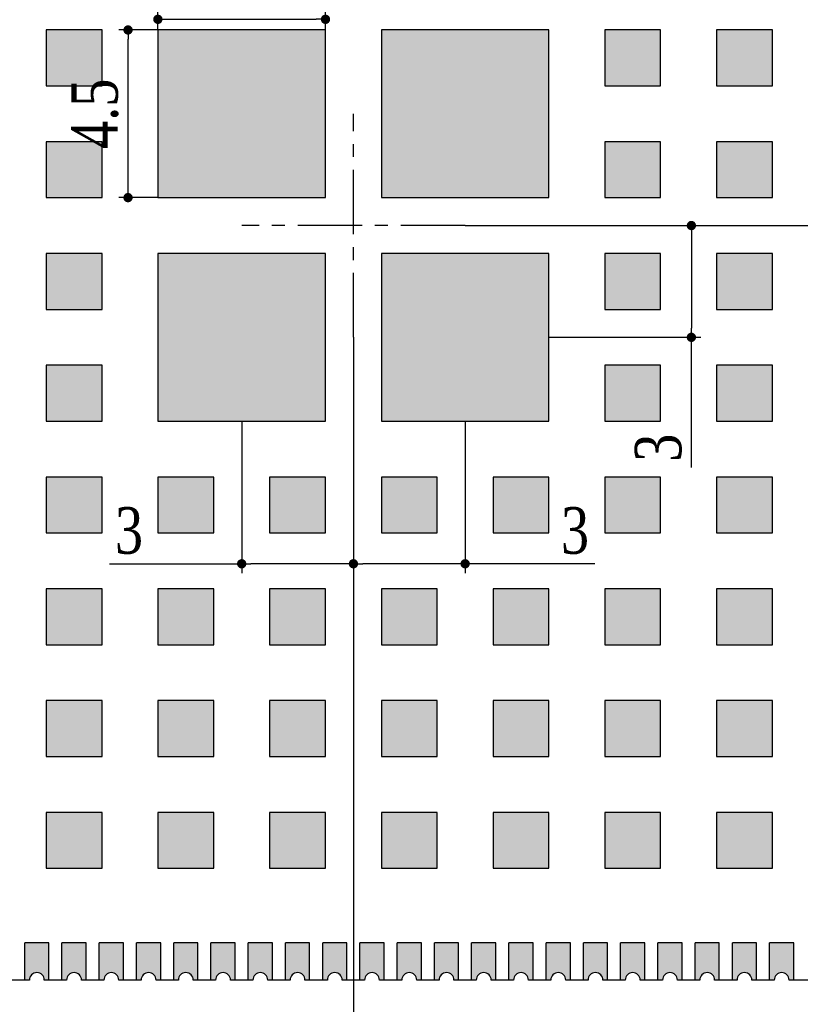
# Model space of a CAD drawing. Header units: millimetres. Extents: x 15669 to 15816, y 1895 to 1974.
# Tile 7 of 9: x 15779 to 15800, y 1922 to 1948. Entities that reach past the tile are written whole.
import ezdxf

# ---------------------------------------------------------------- set-up
doc = ezdxf.new("R2010")
doc.units = ezdxf.units.MM
doc.header["$LTSCALE"] = 30.734
doc.header["$PDMODE"] = 3
doc.header["$PDSIZE"] = 8
doc.linetypes.add('CENTER', pattern=[0.6, 0.375, -0.075, 0.075, -0.075])
doc.layers.get('0').update_dxf_attribs({"linetype": 'CONTINUOUS'})
doc.layers.get('Defpoints').update_dxf_attribs({"linetype": 'CONTINUOUS'})
for name, color, linetype in [('01 实线', 7, 'CONTINUOUS'), ('03 标注', 3, 'CONTINUOUS'), ('05 中心线', 50, 'CENTER')]:
    doc.layers.add(name, color=color, linetype=linetype)
doc.styles.add('ST1', font='times.ttf', dxfattribs={"width": 0.8})
doc.dimstyles.new('ST-1', dxfattribs={"dimscale": 0.5, "dimtxt": 2.5, "dimasz": 0.5, "dimexe": 0.5, "dimexo": 0, "dimgap": 0.5, "dimtad": 1, "dimdec": 4, "dimzin": 9, "dimdsep": 46, "dimtxsty": 'ST1', "dimblk": 'DOT', "dimcen": 0.1, "dimclrd": 256, "dimclre": 256, "dimclrt": 256, "dimadec": 0, "dimazin": 0, "dimtp": 0.1, "dimtm": 0.1, "dimtfac": 1, "dimtdec": 4, "dimtmove": 1, "dimatfit": 3, "dimfxl": 0, "dimtolj": 1, "dimlwd": -1, "dimlwe": -1, "dimarcsym": 0})

# ---------------------------------------------------------------- blocks, each defined once
blk = doc.blocks.new('_Dot')
at = {"color": 0, "linetype": 'ByBlock', "lineweight": -2}
blk.add_line((-0.5, 0), (-1, 0), dxfattribs=at)
at = {"color": 0, "linetype": 'ByBlock', "const_width": 0.5}
blk.add_lwpolyline([(-0.25, 0, 1), (0.25, 0, 1)], format="xyb", close=True, dxfattribs=at)
blk = doc.blocks.new('*D104')
at = {"layer": '01 实线', "ltscale": 0.05, "transparency": 16777216}
for p, q in [((15788.255, 1939.879), (15788.255, 1917.359)), ((15804.755, 1928.629), (15804.755, 1917.359)), ((15804.505, 1917.609), (15788.505, 1917.609))]:
    blk.add_line(p, q, dxfattribs=at)
at = {"layer": 'Defpoints', "color": 0, "ltscale": 0.05, "transparency": 16777216}
for p in [(15788.255, 1939.879), (15804.755, 1928.629), (15788.255, 1917.609)]:
    blk.add_point(p, dxfattribs=at)
at = {"layer": '01 实线', "ltscale": 0.05, "transparency": 16777216, "xscale": 0.25, "yscale": 0.25, "zscale": 0.25, "rotation": 180}
blk.add_blockref('_Dot', (15788.255, 1917.609), dxfattribs=at)
at = {"layer": '01 实线', "ltscale": 0.05, "transparency": 16777216, "xscale": 0.25, "yscale": 0.25, "zscale": 0.25}
blk.add_blockref('_Dot', (15804.755, 1917.609), dxfattribs=at)
at = {"layer": '01 实线', "ltscale": 0.05, "transparency": 16777216, "insert": (15796.505, 1918.497), "char_height": 1.25, "attachment_point": 5, "style": 'ST1'}
blk.add_mtext('\\A1;16.5', dxfattribs=at)
blk = doc.blocks.new('*D105')
at = {"layer": '01 实线', "ltscale": 0.05, "transparency": 16777216}
for p, q in [((15788.255, 1939.879), (15788.255, 1917.359)), ((15771.755, 1928.629), (15771.755, 1917.359)), ((15788.005, 1917.609), (15772.005, 1917.609))]:
    blk.add_line(p, q, dxfattribs=at)
at = {"layer": 'Defpoints', "color": 0, "ltscale": 0.05, "transparency": 16777216}
for p in [(15788.255, 1939.879), (15771.755, 1928.629), (15771.755, 1917.609)]:
    blk.add_point(p, dxfattribs=at)
at = {"layer": '01 实线', "ltscale": 0.05, "transparency": 16777216, "xscale": 0.25, "yscale": 0.25, "zscale": 0.25, "rotation": 180}
blk.add_blockref('_Dot', (15771.755, 1917.609), dxfattribs=at)
at = {"layer": '01 实线', "ltscale": 0.05, "transparency": 16777216, "xscale": 0.25, "yscale": 0.25, "zscale": 0.25}
blk.add_blockref('_Dot', (15788.255, 1917.609), dxfattribs=at)
at = {"layer": '01 实线', "ltscale": 0.05, "transparency": 16777216, "insert": (15780.005, 1918.497), "char_height": 1.25, "attachment_point": 5, "style": 'ST1'}
blk.add_mtext('\\A1;16.5', dxfattribs=at)
blk = doc.blocks.new('*D106')
at = {"layer": '01 实线', "ltscale": 0.05, "transparency": 16777216}
for p, q in [((15788.255, 1937.629), (15788.255, 1933.551)), ((15791.255, 1937.629), (15791.255, 1933.551)), ((15791.005, 1933.801), (15788.505, 1933.801)), ((15794.734, 1933.801), (15791.255, 1933.801))]:
    blk.add_line(p, q, dxfattribs=at)
at = {"layer": 'Defpoints', "color": 0, "ltscale": 0.05, "transparency": 16777216}
for p in [(15788.255, 1937.629), (15791.255, 1937.629), (15788.255, 1933.801)]:
    blk.add_point(p, dxfattribs=at)
at = {"layer": '01 实线', "ltscale": 0.05, "transparency": 16777216, "xscale": 0.25, "yscale": 0.25, "zscale": 0.25, "rotation": 180}
blk.add_blockref('_Dot', (15788.255, 1933.801), dxfattribs=at)
at = {"layer": '01 实线', "ltscale": 0.05, "transparency": 16777216, "xscale": 0.25, "yscale": 0.25, "zscale": 0.25}
blk.add_blockref('_Dot', (15791.255, 1933.801), dxfattribs=at)
at = {"layer": '01 实线', "ltscale": 0.05, "transparency": 16777216, "insert": (15794.206, 1934.687), "char_height": 1.25, "attachment_point": 5, "style": 'ST1'}
blk.add_mtext('\\A1;3', dxfattribs=at)
blk = doc.blocks.new('*D107')
at = {"layer": '01 实线', "ltscale": 0.05, "transparency": 16777216}
for p, q in [((15785.255, 1937.629), (15785.255, 1933.551)), ((15788.255, 1937.629), (15788.255, 1933.551)), ((15781.702, 1933.801), (15785.255, 1933.801)), ((15788.005, 1933.801), (15785.505, 1933.801))]:
    blk.add_line(p, q, dxfattribs=at)
at = {"layer": 'Defpoints', "color": 0, "ltscale": 0.05, "transparency": 16777216}
for p in [(15785.255, 1937.629), (15788.255, 1937.629), (15785.255, 1933.801)]:
    blk.add_point(p, dxfattribs=at)
at = {"layer": '01 实线', "ltscale": 0.05, "transparency": 16777216, "xscale": 0.25, "yscale": 0.25, "zscale": 0.25, "rotation": 180}
blk.add_blockref('_Dot', (15785.255, 1933.801), dxfattribs=at)
at = {"layer": '01 实线', "ltscale": 0.05, "transparency": 16777216, "xscale": 0.25, "yscale": 0.25, "zscale": 0.25}
blk.add_blockref('_Dot', (15788.255, 1933.801), dxfattribs=at)
at = {"layer": '01 实线', "ltscale": 0.05, "transparency": 16777216, "insert": (15782.23, 1934.687), "char_height": 1.25, "attachment_point": 5, "style": 'ST1'}
blk.add_mtext('\\A1;3', dxfattribs=at)
blk = doc.blocks.new('*D108')
at = {"layer": '01 实线', "ltscale": 0.05, "transparency": 16777216}
for p, q in [((15783.005, 1948.129), (15781.953, 1948.129)), ((15782.203, 1943.879), (15782.203, 1947.879)), ((15783.005, 1943.629), (15781.953, 1943.629))]:
    blk.add_line(p, q, dxfattribs=at)
at = {"layer": 'Defpoints', "color": 0, "ltscale": 0.05, "transparency": 16777216}
for p in [(15782.203, 1948.129), (15783.005, 1948.129), (15783.005, 1943.629)]:
    blk.add_point(p, dxfattribs=at)
at = {"layer": '01 实线', "ltscale": 0.05, "transparency": 16777216, "xscale": 0.25, "yscale": 0.25, "zscale": 0.25}
for p, rotation in [((15782.203, 1948.129), 90), ((15782.203, 1943.629), 270)]:
    blk.add_blockref('_Dot', p, dxfattribs=dict(at, rotation=rotation))
at = {"layer": '01 实线', "ltscale": 0.05, "transparency": 16777216, "insert": (15781.316, 1945.879), "char_height": 1.25, "attachment_point": 5, "rotation": 90, "style": 'ST1'}
blk.add_mtext('\\A1;4.5', dxfattribs=at)
blk = doc.blocks.new('*D109')
at = {"layer": '01 实线', "ltscale": 0.05, "transparency": 16777216}
for p, q in [((15783.005, 1948.129), (15783.005, 1948.664)), ((15787.505, 1948.129), (15787.505, 1948.664)), ((15783.255, 1948.414), (15787.255, 1948.414))]:
    blk.add_line(p, q, dxfattribs=at)
at = {"layer": 'Defpoints', "color": 0, "ltscale": 0.05, "transparency": 16777216}
for p in [(15787.505, 1948.414), (15783.005, 1948.129), (15787.505, 1948.129)]:
    blk.add_point(p, dxfattribs=at)
at = {"layer": '01 实线', "ltscale": 0.05, "transparency": 16777216, "xscale": 0.25, "yscale": 0.25, "zscale": 0.25, "rotation": 180}
blk.add_blockref('_Dot', (15783.005, 1948.414), dxfattribs=at)
at = {"layer": '01 实线', "ltscale": 0.05, "transparency": 16777216, "xscale": 0.25, "yscale": 0.25, "zscale": 0.25}
blk.add_blockref('_Dot', (15787.505, 1948.414), dxfattribs=at)
at = {"layer": '01 实线', "ltscale": 0.05, "transparency": 16777216, "insert": (15785.255, 1949.258), "char_height": 1.25, "attachment_point": 5, "style": 'ST1'}
blk.add_mtext('\\A1;4.5', dxfattribs=at)
blk = doc.blocks.new('*D110')
at = {"layer": '01 实线', "ltscale": 0.05, "transparency": 16777216}
for p, q in [((15791.255, 1942.879), (15797.58, 1942.879)), ((15797.33, 1942.629), (15797.33, 1940.129)), ((15793.505, 1939.879), (15797.58, 1939.879)), ((15797.33, 1936.388), (15797.33, 1939.879))]:
    blk.add_line(p, q, dxfattribs=at)
at = {"layer": 'Defpoints', "color": 0, "ltscale": 0.05, "transparency": 16777216}
for p in [(15791.255, 1942.879), (15793.505, 1939.879), (15797.33, 1939.879)]:
    blk.add_point(p, dxfattribs=at)
at = {"layer": '01 实线', "ltscale": 0.05, "transparency": 16777216, "xscale": 0.25, "yscale": 0.25, "zscale": 0.25}
for p, rotation in [((15797.33, 1942.879), 90), ((15797.33, 1939.879), 270)]:
    blk.add_blockref('_Dot', p, dxfattribs=dict(at, rotation=rotation))
at = {"layer": '01 实线', "ltscale": 0.05, "transparency": 16777216, "insert": (15796.444, 1936.916), "char_height": 1.25, "attachment_point": 5, "rotation": 90, "style": 'ST1'}
blk.add_mtext('\\A1;3', dxfattribs=at)
blk = doc.blocks.new('*D111')
at = {"layer": '01 实线', "ltscale": 0.05, "transparency": 16777216}
for p, q in [((15802.505, 1959.379), (15813.221, 1959.379)), ((15812.971, 1959.129), (15812.971, 1943.129)), ((15791.255, 1942.879), (15813.221, 1942.879))]:
    blk.add_line(p, q, dxfattribs=at)
at = {"layer": 'Defpoints', "color": 0, "ltscale": 0.05, "transparency": 16777216}
for p in [(15802.505, 1959.379), (15791.255, 1942.879), (15812.971, 1942.879)]:
    blk.add_point(p, dxfattribs=at)
at = {"layer": '01 实线', "ltscale": 0.05, "transparency": 16777216, "xscale": 0.25, "yscale": 0.25, "zscale": 0.25}
for p, rotation in [((15812.971, 1959.379), 90), ((15812.971, 1942.879), 270)]:
    blk.add_blockref('_Dot', p, dxfattribs=dict(at, rotation=rotation))
at = {"layer": '01 实线', "ltscale": 0.05, "transparency": 16777216, "insert": (15812.083, 1951.129), "char_height": 1.25, "attachment_point": 5, "rotation": 90, "style": 'ST1'}
blk.add_mtext('\\A1;16.5', dxfattribs=at)
blk = doc.blocks.new('*D112')
at = {"layer": '01 实线', "ltscale": 0.05, "transparency": 16777216}
for p, q in [((15791.255, 1942.879), (15813.221, 1942.879)), ((15812.971, 1942.629), (15812.971, 1926.629)), ((15802.505, 1926.379), (15813.221, 1926.379))]:
    blk.add_line(p, q, dxfattribs=at)
at = {"layer": 'Defpoints', "color": 0, "ltscale": 0.05, "transparency": 16777216}
for p in [(15791.255, 1942.879), (15802.505, 1926.379), (15812.971, 1926.379)]:
    blk.add_point(p, dxfattribs=at)
at = {"layer": '01 实线', "ltscale": 0.05, "transparency": 16777216, "xscale": 0.25, "yscale": 0.25, "zscale": 0.25}
for p, rotation in [((15812.971, 1942.879), 90), ((15812.971, 1926.379), 270)]:
    blk.add_blockref('_Dot', p, dxfattribs=dict(at, rotation=rotation))
at = {"layer": '01 实线', "ltscale": 0.05, "transparency": 16777216, "insert": (15812.083, 1934.629), "char_height": 1.25, "attachment_point": 5, "rotation": 90, "style": 'ST1'}
blk.add_mtext('\\A1;16.5', dxfattribs=at)

msp = doc.modelspace()

# ---------------------------------------------------------------- hatches: boundary and pattern name
at = {"layer": '03 标注', "ltscale": 0.05}
h = msp.add_hatch(color=0, dxfattribs=at)
h.dxf.hatch_style = 1
h.paths.add_polyline_path([(15781.50492, 1948.12916), (15780.00492, 1948.12916), (15780.00492, 1946.62916), (15781.50492, 1946.62916)])
h.paths.add_polyline_path([(15781.50492, 1945.12916), (15780.00492, 1945.12916), (15780.00492, 1943.62916), (15781.50492, 1943.62916)])
h.paths.add_polyline_path([(15781.50492, 1942.12916), (15780.00492, 1942.12916), (15780.00492, 1940.62916), (15781.50492, 1940.62916)])
h.paths.add_polyline_path([(15781.50492, 1939.12916), (15780.00492, 1939.12916), (15780.00492, 1937.62916), (15781.50492, 1937.62916)])
h = msp.add_hatch(color=0, dxfattribs=at)
h.dxf.hatch_style = 1
h.paths.add_polyline_path([(15787.50492, 1943.62916), (15787.50492, 1948.12916), (15783.00492, 1948.12916), (15783.00492, 1943.62916)])
h.paths.add_polyline_path([(15783.00492, 1937.62916), (15787.50492, 1937.62916), (15787.50492, 1942.12916), (15783.00492, 1942.12916)])
h.paths.add_polyline_path([(15793.50492, 1943.62916), (15793.50492, 1948.12916), (15789.00492, 1948.12916), (15789.00492, 1943.62916)])
h.paths.add_polyline_path([(15789.00492, 1937.62916), (15793.50492, 1937.62916), (15793.50492, 1942.12916), (15789.00492, 1942.12916)])
h = msp.add_hatch(color=0, dxfattribs=at)
h.dxf.hatch_style = 1
h.paths.add_polyline_path([(15795.00492, 1946.62916), (15796.50492, 1946.62916), (15796.50492, 1948.12916), (15795.00492, 1948.12916)])
h.paths.add_polyline_path([(15796.50492, 1943.62916), (15796.50492, 1945.12916), (15795.00492, 1945.12916), (15795.00492, 1943.62916)])
h.paths.add_polyline_path([(15795.00492, 1942.12916), (15795.00492, 1940.62916), (15796.50492, 1940.62916), (15796.50492, 1942.12916)])
h.paths.add_polyline_path([(15795.00492, 1939.12916), (15795.00492, 1937.62916), (15796.50492, 1937.62916), (15796.50492, 1939.12916)])
h = msp.add_hatch(color=0, dxfattribs=at)
h.dxf.hatch_style = 1
h.paths.add_polyline_path([(15799.50492, 1948.12916), (15798.00492, 1948.12916), (15798.00492, 1946.62916), (15799.50492, 1946.62916)])
h.paths.add_polyline_path([(15799.50492, 1945.12916), (15798.00492, 1945.12916), (15798.00492, 1943.62916), (15799.50492, 1943.62916)])
h.paths.add_polyline_path([(15799.50492, 1942.12916), (15798.00492, 1942.12916), (15798.00492, 1940.62916), (15799.50492, 1940.62916)])
h.paths.add_polyline_path([(15799.50492, 1939.12916), (15798.00492, 1939.12916), (15798.00492, 1937.62916), (15799.50492, 1937.62916)])
h = msp.add_hatch(color=0, dxfattribs=at)
h.dxf.hatch_style = 1
h.paths.add_polyline_path([(15781.50492, 1930.12916), (15780.00492, 1930.12916), (15780.00492, 1928.62916), (15781.50492, 1928.62916)])
h.paths.add_polyline_path([(15781.50492, 1933.12916), (15780.00492, 1933.12916), (15780.00492, 1931.62916), (15781.50492, 1931.62916)])
h.paths.add_polyline_path([(15781.50492, 1936.12916), (15780.00492, 1936.12916), (15780.00492, 1934.62916), (15781.50492, 1934.62916)])
h = msp.add_hatch(color=0, dxfattribs=at)
h.dxf.hatch_style = 1
h.paths.add_polyline_path([(15784.50492, 1930.12916), (15783.00492, 1930.12916), (15783.00492, 1928.62916), (15784.50492, 1928.62916)])
h.paths.add_polyline_path([(15784.50492, 1933.12916), (15783.00492, 1933.12916), (15783.00492, 1931.62916), (15784.50492, 1931.62916)])
h.paths.add_polyline_path([(15784.50492, 1936.12916), (15783.00492, 1936.12916), (15783.00492, 1934.62916), (15784.50492, 1934.62916)])
h = msp.add_hatch(color=0, dxfattribs=at)
h.dxf.hatch_style = 1
h.paths.add_polyline_path([(15787.50492, 1930.12916), (15786.00492, 1930.12916), (15786.00492, 1928.62916), (15787.50492, 1928.62916)])
h.paths.add_polyline_path([(15787.50492, 1933.12916), (15786.00492, 1933.12916), (15786.00492, 1931.62916), (15787.50492, 1931.62916)])
h.paths.add_polyline_path([(15787.50492, 1936.12916), (15786.00492, 1936.12916), (15786.00492, 1934.62916), (15787.50492, 1934.62916)])
h = msp.add_hatch(color=0, dxfattribs=at)
h.dxf.hatch_style = 1
h.paths.add_polyline_path([(15790.50492, 1930.12916), (15789.00492, 1930.12916), (15789.00492, 1928.62916), (15790.50492, 1928.62916)])
h.paths.add_polyline_path([(15790.50492, 1933.12916), (15789.00492, 1933.12916), (15789.00492, 1931.62916), (15790.50492, 1931.62916)])
h.paths.add_polyline_path([(15790.50492, 1936.12916), (15789.00492, 1936.12916), (15789.00492, 1934.62916), (15790.50492, 1934.62916)])
h = msp.add_hatch(color=0, dxfattribs=at)
h.dxf.hatch_style = 1
h.paths.add_polyline_path([(15793.50492, 1930.12916), (15792.00492, 1930.12916), (15792.00492, 1928.62916), (15793.50492, 1928.62916)])
h.paths.add_polyline_path([(15793.50492, 1933.12916), (15792.00492, 1933.12916), (15792.00492, 1931.62916), (15793.50492, 1931.62916)])
h.paths.add_polyline_path([(15793.50492, 1936.12916), (15792.00492, 1936.12916), (15792.00492, 1934.62916), (15793.50492, 1934.62916)])
h = msp.add_hatch(color=0, dxfattribs=at)
h.dxf.hatch_style = 1
h.paths.add_polyline_path([(15796.50492, 1930.12916), (15795.00492, 1930.12916), (15795.00492, 1928.62916), (15796.50492, 1928.62916)])
h.paths.add_polyline_path([(15796.50492, 1933.12916), (15795.00492, 1933.12916), (15795.00492, 1931.62916), (15796.50492, 1931.62916)])
h.paths.add_polyline_path([(15796.50492, 1936.12916), (15795.00492, 1936.12916), (15795.00492, 1934.62916), (15796.50492, 1934.62916)])
h = msp.add_hatch(color=0, dxfattribs=at)
h.dxf.hatch_style = 1
h.paths.add_polyline_path([(15799.50492, 1930.12916), (15798.00492, 1930.12916), (15798.00492, 1928.62916), (15799.50492, 1928.62916)])
h.paths.add_polyline_path([(15799.50492, 1933.12916), (15798.00492, 1933.12916), (15798.00492, 1931.62916), (15799.50492, 1931.62916)])
h.paths.add_polyline_path([(15799.50492, 1936.12916), (15798.00492, 1936.12916), (15798.00492, 1934.62916), (15799.50492, 1934.62916)])
h = msp.add_hatch(color=0, dxfattribs=at)
h.dxf.hatch_style = 1
h.paths.add_polyline_path([(15781.50492, 1927.12916), (15780.00492, 1927.12916), (15780.00492, 1925.62916), (15781.50492, 1925.62916)])
h = msp.add_hatch(color=0, dxfattribs=at)
h.dxf.hatch_style = 1
h.paths.add_polyline_path([(15784.50492, 1927.12916), (15783.00492, 1927.12916), (15783.00492, 1925.62916), (15784.50492, 1925.62916)])
h = msp.add_hatch(color=0, dxfattribs=at)
h.dxf.hatch_style = 1
h.paths.add_polyline_path([(15787.50492, 1927.12916), (15786.00492, 1927.12916), (15786.00492, 1925.62916), (15787.50492, 1925.62916)])
h = msp.add_hatch(color=0, dxfattribs=at)
h.dxf.hatch_style = 1
h.paths.add_polyline_path([(15790.50492, 1927.12916), (15789.00492, 1927.12916), (15789.00492, 1925.62916), (15790.50492, 1925.62916)])
h = msp.add_hatch(color=0, dxfattribs=at)
h.dxf.hatch_style = 1
h.paths.add_polyline_path([(15793.50492, 1927.12916), (15792.00492, 1927.12916), (15792.00492, 1925.62916), (15793.50492, 1925.62916)])
h = msp.add_hatch(color=0, dxfattribs=at)
h.dxf.hatch_style = 1
h.paths.add_polyline_path([(15796.50492, 1927.12916), (15795.00492, 1927.12916), (15795.00492, 1925.62916), (15796.50492, 1925.62916)])
h = msp.add_hatch(color=0, dxfattribs=at)
h.dxf.hatch_style = 1
h.paths.add_polyline_path([(15799.50492, 1927.12916), (15798.00492, 1927.12916), (15798.00492, 1925.62916), (15799.50492, 1925.62916)])
h = msp.add_hatch(color=0, dxfattribs=at)
h.dxf.hatch_style = 1
h.paths.add_polyline_path([(15780.07992, 1923.62916), (15779.42992, 1923.62916), (15779.42992, 1922.62916), (15779.55492, 1922.62916, -1), (15779.95492, 1922.62916), (15780.07992, 1922.62916)])
h = msp.add_hatch(color=0, dxfattribs=at)
h.dxf.hatch_style = 1
h.paths.add_polyline_path([(15781.07992, 1923.62916), (15780.42992, 1923.62916), (15780.42992, 1922.62916), (15780.55492, 1922.62916, -1), (15780.95492, 1922.62916), (15781.07992, 1922.62916)])
h = msp.add_hatch(color=0, dxfattribs=at)
h.dxf.hatch_style = 1
h.paths.add_polyline_path([(15782.07992, 1923.62916), (15781.42992, 1923.62916), (15781.42992, 1922.62916), (15781.55492, 1922.62916, -1), (15781.95492, 1922.62916), (15782.07992, 1922.62916)])
h = msp.add_hatch(color=0, dxfattribs=at)
h.dxf.hatch_style = 1
h.paths.add_polyline_path([(15783.07992, 1923.62916), (15782.42992, 1923.62916), (15782.42992, 1922.62916), (15782.55492, 1922.62916, -1), (15782.95492, 1922.62916), (15783.07992, 1922.62916)])
h = msp.add_hatch(color=0, dxfattribs=at)
h.dxf.hatch_style = 1
h.paths.add_polyline_path([(15784.07992, 1923.62916), (15783.42992, 1923.62916), (15783.42992, 1922.62916), (15783.55492, 1922.62916, -1), (15783.95492, 1922.62916), (15784.07992, 1922.62916)])
h = msp.add_hatch(color=0, dxfattribs=at)
h.dxf.hatch_style = 1
h.paths.add_polyline_path([(15785.07992, 1923.62916), (15784.42992, 1923.62916), (15784.42992, 1922.62916), (15784.55492, 1922.62916, -1), (15784.95492, 1922.62916), (15785.07992, 1922.62916)])
h = msp.add_hatch(color=0, dxfattribs=at)
h.dxf.hatch_style = 1
h.paths.add_polyline_path([(15786.07992, 1923.62916), (15785.42992, 1923.62916), (15785.42992, 1922.62916), (15785.55492, 1922.62916, -1), (15785.95492, 1922.62916), (15786.07992, 1922.62916)])
h = msp.add_hatch(color=0, dxfattribs=at)
h.dxf.hatch_style = 1
h.paths.add_polyline_path([(15787.07992, 1923.62916), (15786.42992, 1923.62916), (15786.42992, 1922.62916), (15786.55492, 1922.62916, -1), (15786.95492, 1922.62916), (15787.07992, 1922.62916)])
h = msp.add_hatch(color=0, dxfattribs=at)
h.dxf.hatch_style = 1
h.paths.add_polyline_path([(15788.07992, 1923.62916), (15787.42992, 1923.62916), (15787.42992, 1922.62916), (15787.55492, 1922.62916, -1), (15787.95492, 1922.62916), (15788.07992, 1922.62916)])
h = msp.add_hatch(color=0, dxfattribs=at)
h.dxf.hatch_style = 1
h.paths.add_polyline_path([(15789.07992, 1923.62916), (15788.42992, 1923.62916), (15788.42992, 1922.62916), (15788.55492, 1922.62916, -1), (15788.95492, 1922.62916), (15789.07992, 1922.62916)])
h = msp.add_hatch(color=0, dxfattribs=at)
h.dxf.hatch_style = 1
h.paths.add_polyline_path([(15790.07992, 1923.62916), (15789.42992, 1923.62916), (15789.42992, 1922.62916), (15789.55492, 1922.62916, -1), (15789.95492, 1922.62916), (15790.07992, 1922.62916)])
h = msp.add_hatch(color=0, dxfattribs=at)
h.dxf.hatch_style = 1
h.paths.add_polyline_path([(15791.07992, 1923.62916), (15790.42992, 1923.62916), (15790.42992, 1922.62916), (15790.55492, 1922.62916, -1), (15790.95492, 1922.62916), (15791.07992, 1922.62916)])
h = msp.add_hatch(color=0, dxfattribs=at)
h.dxf.hatch_style = 1
h.paths.add_polyline_path([(15792.07992, 1923.62916), (15791.42992, 1923.62916), (15791.42992, 1922.62916), (15791.55492, 1922.62916, -1), (15791.95492, 1922.62916), (15792.07992, 1922.62916)])
h = msp.add_hatch(color=0, dxfattribs=at)
h.dxf.hatch_style = 1
h.paths.add_polyline_path([(15793.07992, 1923.62916), (15792.42992, 1923.62916), (15792.42992, 1922.62916), (15792.55492, 1922.62916, -1), (15792.95492, 1922.62916), (15793.07992, 1922.62916)])
h = msp.add_hatch(color=0, dxfattribs=at)
h.dxf.hatch_style = 1
h.paths.add_polyline_path([(15794.07992, 1923.62916), (15793.42992, 1923.62916), (15793.42992, 1922.62916), (15793.55492, 1922.62916, -1), (15793.95492, 1922.62916), (15794.07992, 1922.62916)])
h = msp.add_hatch(color=0, dxfattribs=at)
h.dxf.hatch_style = 1
h.paths.add_polyline_path([(15795.07992, 1923.62916), (15794.42992, 1923.62916), (15794.42992, 1922.62916), (15794.55492, 1922.62916, -1), (15794.95492, 1922.62916), (15795.07992, 1922.62916)])
h = msp.add_hatch(color=0, dxfattribs=at)
h.dxf.hatch_style = 1
h.paths.add_polyline_path([(15796.07992, 1923.62916), (15795.42992, 1923.62916), (15795.42992, 1922.62916), (15795.55492, 1922.62916, -1), (15795.95492, 1922.62916), (15796.07992, 1922.62916)])
h = msp.add_hatch(color=0, dxfattribs=at)
h.dxf.hatch_style = 1
h.paths.add_polyline_path([(15797.07992, 1923.62916), (15796.42992, 1923.62916), (15796.42992, 1922.62916), (15796.55492, 1922.62916, -1), (15796.95492, 1922.62916), (15797.07992, 1922.62916)])
h = msp.add_hatch(color=0, dxfattribs=at)
h.dxf.hatch_style = 1
h.paths.add_polyline_path([(15798.07992, 1923.62916), (15797.42992, 1923.62916), (15797.42992, 1922.62916), (15797.55492, 1922.62916, -1), (15797.95492, 1922.62916), (15798.07992, 1922.62916)])
h = msp.add_hatch(color=0, dxfattribs=at)
h.dxf.hatch_style = 1
h.paths.add_polyline_path([(15799.07992, 1923.62916), (15798.42992, 1923.62916), (15798.42992, 1922.62916), (15798.55492, 1922.62916, -1), (15798.95492, 1922.62916), (15799.07992, 1922.62916)])
h = msp.add_hatch(color=0, dxfattribs=at)
h.dxf.hatch_style = 1
h.paths.add_polyline_path([(15800.07992, 1923.62916), (15799.42992, 1923.62916), (15799.42992, 1922.62916), (15799.55492, 1922.62916, -1), (15799.95492, 1922.62916), (15800.07992, 1922.62916)])

# ---------------------------------------------------------------- linework, layer by layer
at = {"color": 7, "linetype": 'Continuous'}
for p, q in [((15780.00492, 1948.12916), (15780.00492, 1946.62916)), ((15781.50492, 1948.12916), (15780.00492, 1948.12916)), ((15781.50492, 1946.62916), (15781.50492, 1948.12916)), ((15783.00492, 1948.12916), (15783.00492, 1943.62916)), ((15787.50492, 1948.12916), (15783.00492, 1948.12916)), ((15787.50492, 1943.62916), (15787.50492, 1948.12916)), ((15789.00492, 1948.12916), (15789.00492, 1943.62916)), ((15793.50492, 1948.12916), (15789.00492, 1948.12916)), ((15793.50492, 1943.62916), (15793.50492, 1948.12916)), ((15796.50492, 1948.12916), (15795.00492, 1948.12916)), ((15795.00492, 1948.12916), (15795.00492, 1946.62916)), ((15796.50492, 1946.62916), (15796.50492, 1948.12916)), ((15799.50492, 1948.12916), (15798.00492, 1948.12916)), ((15798.00492, 1948.12916), (15798.00492, 1946.62916)), ((15799.50492, 1946.62916), (15799.50492, 1948.12916)), ((15780.00492, 1946.62916), (15781.50492, 1946.62916)), ((15795.00492, 1946.62916), (15796.50492, 1946.62916)), ((15798.00492, 1946.62916), (15799.50492, 1946.62916)), ((15780.00492, 1945.12916), (15780.00492, 1943.62916)), ((15781.50492, 1945.12916), (15780.00492, 1945.12916)), ((15781.50492, 1943.62916), (15781.50492, 1945.12916)), ((15796.50492, 1945.12916), (15795.00492, 1945.12916)), ((15795.00492, 1945.12916), (15795.00492, 1943.62916)), ((15796.50492, 1943.62916), (15796.50492, 1945.12916)), ((15799.50492, 1945.12916), (15798.00492, 1945.12916)), ((15798.00492, 1945.12916), (15798.00492, 1943.62916)), ((15799.50492, 1943.62916), (15799.50492, 1945.12916)), ((15780.00492, 1943.62916), (15781.50492, 1943.62916)), ((15783.00492, 1943.62916), (15787.50492, 1943.62916)), ((15789.00492, 1943.62916), (15793.50492, 1943.62916)), ((15795.00492, 1943.62916), (15796.50492, 1943.62916)), ((15798.00492, 1943.62916), (15799.50492, 1943.62916)), ((15780.00492, 1942.12916), (15780.00492, 1940.62916)), ((15781.50492, 1942.12916), (15780.00492, 1942.12916)), ((15781.50492, 1940.62916), (15781.50492, 1942.12916)), ((15783.00492, 1942.12916), (15783.00492, 1937.62916)), ((15787.50492, 1942.12916), (15783.00492, 1942.12916)), ((15787.50492, 1937.62916), (15787.50492, 1942.12916)), ((15793.50492, 1942.12916), (15789.00492, 1942.12916)), ((15789.00492, 1942.12916), (15789.00492, 1937.62916)), ((15793.50492, 1937.62916), (15793.50492, 1942.12916)), ((15796.50492, 1942.12916), (15795.00492, 1942.12916)), ((15795.00492, 1942.12916), (15795.00492, 1940.62916)), ((15796.50492, 1940.62916), (15796.50492, 1942.12916)), ((15799.50492, 1942.12916), (15798.00492, 1942.12916)), ((15798.00492, 1942.12916), (15798.00492, 1940.62916)), ((15799.50492, 1940.62916), (15799.50492, 1942.12916)), ((15780.00492, 1940.62916), (15781.50492, 1940.62916)), ((15795.00492, 1940.62916), (15796.50492, 1940.62916)), ((15798.00492, 1940.62916), (15799.50492, 1940.62916)), ((15780.00492, 1939.12916), (15780.00492, 1937.62916)), ((15781.50492, 1939.12916), (15780.00492, 1939.12916)), ((15781.50492, 1937.62916), (15781.50492, 1939.12916)), ((15796.50492, 1939.12916), (15795.00492, 1939.12916)), ((15795.00492, 1939.12916), (15795.00492, 1937.62916)), ((15796.50492, 1937.62916), (15796.50492, 1939.12916)), ((15799.50492, 1939.12916), (15798.00492, 1939.12916)), ((15798.00492, 1939.12916), (15798.00492, 1937.62916)), ((15799.50492, 1937.62916), (15799.50492, 1939.12916)), ((15780.00492, 1937.62916), (15781.50492, 1937.62916)), ((15783.00492, 1937.62916), (15787.50492, 1937.62916)), ((15789.00492, 1937.62916), (15793.50492, 1937.62916)), ((15795.00492, 1937.62916), (15796.50492, 1937.62916)), ((15798.00492, 1937.62916), (15799.50492, 1937.62916)), ((15780.00492, 1936.12916), (15780.00492, 1934.62916)), ((15781.50492, 1936.12916), (15780.00492, 1936.12916)), ((15781.50492, 1934.62916), (15781.50492, 1936.12916)), ((15784.50492, 1936.12916), (15783.00492, 1936.12916)), ((15783.00492, 1936.12916), (15783.00492, 1934.62916)), ((15784.50492, 1934.62916), (15784.50492, 1936.12916)), ((15787.50492, 1936.12916), (15786.00492, 1936.12916)), ((15786.00492, 1936.12916), (15786.00492, 1934.62916)), ((15787.50492, 1934.62916), (15787.50492, 1936.12916)), ((15790.50492, 1936.12916), (15789.00492, 1936.12916)), ((15789.00492, 1936.12916), (15789.00492, 1934.62916)), ((15790.50492, 1934.62916), (15790.50492, 1936.12916)), ((15793.50492, 1936.12916), (15792.00492, 1936.12916)), ((15792.00492, 1936.12916), (15792.00492, 1934.62916)), ((15793.50492, 1934.62916), (15793.50492, 1936.12916)), ((15796.50492, 1936.12916), (15795.00492, 1936.12916)), ((15795.00492, 1936.12916), (15795.00492, 1934.62916)), ((15796.50492, 1934.62916), (15796.50492, 1936.12916)), ((15799.50492, 1936.12916), (15798.00492, 1936.12916)), ((15798.00492, 1936.12916), (15798.00492, 1934.62916)), ((15799.50492, 1934.62916), (15799.50492, 1936.12916)), ((15780.00492, 1934.62916), (15781.50492, 1934.62916)), ((15783.00492, 1934.62916), (15784.50492, 1934.62916)), ((15786.00492, 1934.62916), (15787.50492, 1934.62916)), ((15789.00492, 1934.62916), (15790.50492, 1934.62916)), ((15792.00492, 1934.62916), (15793.50492, 1934.62916)), ((15795.00492, 1934.62916), (15796.50492, 1934.62916)), ((15798.00492, 1934.62916), (15799.50492, 1934.62916)), ((15781.50492, 1933.12916), (15780.00492, 1933.12916)), ((15780.00492, 1933.12916), (15780.00492, 1931.62916)), ((15781.50492, 1931.62916), (15781.50492, 1933.12916)), ((15784.50492, 1933.12916), (15783.00492, 1933.12916)), ((15783.00492, 1933.12916), (15783.00492, 1931.62916)), ((15784.50492, 1931.62916), (15784.50492, 1933.12916)), ((15787.50492, 1933.12916), (15786.00492, 1933.12916)), ((15786.00492, 1933.12916), (15786.00492, 1931.62916)), ((15787.50492, 1931.62916), (15787.50492, 1933.12916)), ((15790.50492, 1933.12916), (15789.00492, 1933.12916)), ((15789.00492, 1933.12916), (15789.00492, 1931.62916)), ((15790.50492, 1931.62916), (15790.50492, 1933.12916)), ((15793.50492, 1933.12916), (15792.00492, 1933.12916)), ((15792.00492, 1933.12916), (15792.00492, 1931.62916)), ((15793.50492, 1931.62916), (15793.50492, 1933.12916)), ((15796.50492, 1933.12916), (15795.00492, 1933.12916)), ((15795.00492, 1933.12916), (15795.00492, 1931.62916)), ((15796.50492, 1931.62916), (15796.50492, 1933.12916)), ((15799.50492, 1933.12916), (15798.00492, 1933.12916)), ((15798.00492, 1933.12916), (15798.00492, 1931.62916)), ((15799.50492, 1931.62916), (15799.50492, 1933.12916)), ((15780.00492, 1931.62916), (15781.50492, 1931.62916)), ((15783.00492, 1931.62916), (15784.50492, 1931.62916)), ((15786.00492, 1931.62916), (15787.50492, 1931.62916)), ((15789.00492, 1931.62916), (15790.50492, 1931.62916)), ((15792.00492, 1931.62916), (15793.50492, 1931.62916)), ((15795.00492, 1931.62916), (15796.50492, 1931.62916)), ((15798.00492, 1931.62916), (15799.50492, 1931.62916)), ((15781.50492, 1930.12916), (15780.00492, 1930.12916)), ((15780.00492, 1930.12916), (15780.00492, 1928.62916)), ((15781.50492, 1928.62916), (15781.50492, 1930.12916)), ((15784.50492, 1930.12916), (15783.00492, 1930.12916)), ((15783.00492, 1930.12916), (15783.00492, 1928.62916)), ((15784.50492, 1928.62916), (15784.50492, 1930.12916)), ((15787.50492, 1930.12916), (15786.00492, 1930.12916)), ((15786.00492, 1930.12916), (15786.00492, 1928.62916)), ((15787.50492, 1928.62916), (15787.50492, 1930.12916)), ((15790.50492, 1930.12916), (15789.00492, 1930.12916)), ((15789.00492, 1930.12916), (15789.00492, 1928.62916)), ((15790.50492, 1928.62916), (15790.50492, 1930.12916)), ((15793.50492, 1930.12916), (15792.00492, 1930.12916)), ((15792.00492, 1930.12916), (15792.00492, 1928.62916)), ((15793.50492, 1928.62916), (15793.50492, 1930.12916)), ((15796.50492, 1930.12916), (15795.00492, 1930.12916)), ((15795.00492, 1930.12916), (15795.00492, 1928.62916)), ((15796.50492, 1928.62916), (15796.50492, 1930.12916)), ((15799.50492, 1930.12916), (15798.00492, 1930.12916)), ((15798.00492, 1930.12916), (15798.00492, 1928.62916)), ((15799.50492, 1928.62916), (15799.50492, 1930.12916)), ((15780.00492, 1928.62916), (15781.50492, 1928.62916)), ((15783.00492, 1928.62916), (15784.50492, 1928.62916)), ((15786.00492, 1928.62916), (15787.50492, 1928.62916)), ((15789.00492, 1928.62916), (15790.50492, 1928.62916)), ((15792.00492, 1928.62916), (15793.50492, 1928.62916)), ((15795.00492, 1928.62916), (15796.50492, 1928.62916)), ((15798.00492, 1928.62916), (15799.50492, 1928.62916)), ((15781.50492, 1927.12916), (15780.00492, 1927.12916)), ((15780.00492, 1927.12916), (15780.00492, 1925.62916)), ((15781.50492, 1925.62916), (15781.50492, 1927.12916)), ((15784.50492, 1927.12916), (15783.00492, 1927.12916)), ((15783.00492, 1927.12916), (15783.00492, 1925.62916)), ((15784.50492, 1925.62916), (15784.50492, 1927.12916)), ((15787.50492, 1927.12916), (15786.00492, 1927.12916)), ((15786.00492, 1927.12916), (15786.00492, 1925.62916)), ((15787.50492, 1925.62916), (15787.50492, 1927.12916)), ((15790.50492, 1927.12916), (15789.00492, 1927.12916)), ((15789.00492, 1927.12916), (15789.00492, 1925.62916)), ((15790.50492, 1925.62916), (15790.50492, 1927.12916)), ((15793.50492, 1927.12916), (15792.00492, 1927.12916)), ((15792.00492, 1927.12916), (15792.00492, 1925.62916)), ((15793.50492, 1925.62916), (15793.50492, 1927.12916)), ((15796.50492, 1927.12916), (15795.00492, 1927.12916)), ((15795.00492, 1927.12916), (15795.00492, 1925.62916)), ((15796.50492, 1925.62916), (15796.50492, 1927.12916)), ((15799.50492, 1927.12916), (15798.00492, 1927.12916)), ((15798.00492, 1927.12916), (15798.00492, 1925.62916)), ((15799.50492, 1925.62916), (15799.50492, 1927.12916)), ((15780.00492, 1925.62916), (15781.50492, 1925.62916)), ((15783.00492, 1925.62916), (15784.50492, 1925.62916)), ((15786.00492, 1925.62916), (15787.50492, 1925.62916)), ((15789.00492, 1925.62916), (15790.50492, 1925.62916)), ((15792.00492, 1925.62916), (15793.50492, 1925.62916)), ((15795.00492, 1925.62916), (15796.50492, 1925.62916)), ((15798.00492, 1925.62916), (15799.50492, 1925.62916)), ((15780.07992, 1923.62916), (15779.42992, 1923.62916)), ((15779.42992, 1922.62916), (15779.42992, 1923.62916)), ((15780.07992, 1922.62916), (15780.07992, 1923.62916)), ((15781.07992, 1923.62916), (15780.42992, 1923.62916)), ((15780.42992, 1922.62916), (15780.42992, 1923.62916)), ((15781.07992, 1922.62916), (15781.07992, 1923.62916)), ((15782.07992, 1923.62916), (15781.42992, 1923.62916)), ((15781.42992, 1922.62916), (15781.42992, 1923.62916)), ((15782.07992, 1922.62916), (15782.07992, 1923.62916)), ((15783.07992, 1923.62916), (15782.42992, 1923.62916)), ((15782.42992, 1922.62916), (15782.42992, 1923.62916)), ((15783.07992, 1922.62916), (15783.07992, 1923.62916)), ((15784.07992, 1923.62916), (15783.42992, 1923.62916)), ((15783.42992, 1922.62916), (15783.42992, 1923.62916)), ((15784.07992, 1922.62916), (15784.07992, 1923.62916)), ((15785.07992, 1923.62916), (15784.42992, 1923.62916)), ((15784.42992, 1922.62916), (15784.42992, 1923.62916)), ((15785.07992, 1922.62916), (15785.07992, 1923.62916)), ((15786.07992, 1923.62916), (15785.42992, 1923.62916)), ((15785.42992, 1922.62916), (15785.42992, 1923.62916)), ((15786.07992, 1922.62916), (15786.07992, 1923.62916)), ((15787.07992, 1923.62916), (15786.42992, 1923.62916)), ((15786.42992, 1922.62916), (15786.42992, 1923.62916)), ((15787.07992, 1922.62916), (15787.07992, 1923.62916)), ((15788.07992, 1923.62916), (15787.42992, 1923.62916)), ((15787.42992, 1922.62916), (15787.42992, 1923.62916)), ((15788.07992, 1922.62916), (15788.07992, 1923.62916)), ((15789.07992, 1923.62916), (15788.42992, 1923.62916)), ((15788.42992, 1922.62916), (15788.42992, 1923.62916)), ((15789.07992, 1922.62916), (15789.07992, 1923.62916)), ((15790.07992, 1923.62916), (15789.42992, 1923.62916)), ((15789.42992, 1922.62916), (15789.42992, 1923.62916)), ((15790.07992, 1922.62916), (15790.07992, 1923.62916)), ((15791.07992, 1923.62916), (15790.42992, 1923.62916)), ((15790.42992, 1922.62916), (15790.42992, 1923.62916)), ((15791.07992, 1922.62916), (15791.07992, 1923.62916)), ((15792.07992, 1923.62916), (15791.42992, 1923.62916)), ((15791.42992, 1922.62916), (15791.42992, 1923.62916)), ((15792.07992, 1922.62916), (15792.07992, 1923.62916)), ((15793.07992, 1923.62916), (15792.42992, 1923.62916)), ((15792.42992, 1922.62916), (15792.42992, 1923.62916)), ((15793.07992, 1922.62916), (15793.07992, 1923.62916)), ((15794.07992, 1923.62916), (15793.42992, 1923.62916)), ((15793.42992, 1922.62916), (15793.42992, 1923.62916)), ((15794.07992, 1922.62916), (15794.07992, 1923.62916)), ((15795.07992, 1923.62916), (15794.42992, 1923.62916)), ((15794.42992, 1922.62916), (15794.42992, 1923.62916)), ((15795.07992, 1922.62916), (15795.07992, 1923.62916)), ((15796.07992, 1923.62916), (15795.42992, 1923.62916)), ((15795.42992, 1922.62916), (15795.42992, 1923.62916)), ((15796.07992, 1922.62916), (15796.07992, 1923.62916)), ((15797.07992, 1923.62916), (15796.42992, 1923.62916)), ((15796.42992, 1922.62916), (15796.42992, 1923.62916)), ((15797.07992, 1922.62916), (15797.07992, 1923.62916)), ((15798.07992, 1923.62916), (15797.42992, 1923.62916)), ((15797.42992, 1922.62916), (15797.42992, 1923.62916)), ((15798.07992, 1922.62916), (15798.07992, 1923.62916)), ((15799.07992, 1923.62916), (15798.42992, 1923.62916)), ((15798.42992, 1922.62916), (15798.42992, 1923.62916)), ((15799.07992, 1922.62916), (15799.07992, 1923.62916)), ((15800.07992, 1923.62916), (15799.42992, 1923.62916)), ((15799.42992, 1922.62916), (15799.42992, 1923.62916)), ((15800.07992, 1922.62916), (15800.07992, 1923.62916)), ((15779.55492, 1922.62916), (15778.95492, 1922.62916)), ((15780.55492, 1922.62916), (15779.95492, 1922.62916)), ((15781.55492, 1922.62916), (15780.95492, 1922.62916)), ((15782.55492, 1922.62916), (15781.95492, 1922.62916)), ((15783.55492, 1922.62916), (15782.95492, 1922.62916)), ((15784.55492, 1922.62916), (15783.95492, 1922.62916)), ((15785.55492, 1922.62916), (15784.95492, 1922.62916)), ((15786.55492, 1922.62916), (15785.95492, 1922.62916)), ((15787.55492, 1922.62916), (15786.95492, 1922.62916)), ((15788.55492, 1922.62916), (15787.95492, 1922.62916)), ((15789.55492, 1922.62916), (15788.95492, 1922.62916)), ((15790.55492, 1922.62916), (15789.95492, 1922.62916)), ((15791.55492, 1922.62916), (15790.95492, 1922.62916)), ((15792.55492, 1922.62916), (15791.95492, 1922.62916)), ((15793.55492, 1922.62916), (15792.95492, 1922.62916)), ((15794.55492, 1922.62916), (15793.95492, 1922.62916)), ((15795.55492, 1922.62916), (15794.95492, 1922.62916)), ((15796.55492, 1922.62916), (15795.95492, 1922.62916)), ((15797.55492, 1922.62916), (15796.95492, 1922.62916)), ((15798.55492, 1922.62916), (15797.95492, 1922.62916)), ((15799.55492, 1922.62916), (15798.95492, 1922.62916)), ((15800.55492, 1922.62916), (15799.95492, 1922.62916))]:
    msp.add_line(p, q, dxfattribs=at)
for centre in [(15779.75492, 1922.62916), (15780.75492, 1922.62916), (15781.75492, 1922.62916), (15782.75492, 1922.62916), (15783.75492, 1922.62916), (15784.75492, 1922.62916), (15785.75492, 1922.62916), (15786.75492, 1922.62916), (15787.75492, 1922.62916), (15788.75492, 1922.62916), (15789.75492, 1922.62916), (15790.75492, 1922.62916), (15791.75492, 1922.62916), (15792.75492, 1922.62916), (15793.75492, 1922.62916), (15794.75492, 1922.62916), (15795.75492, 1922.62916), (15796.75492, 1922.62916), (15797.75492, 1922.62916), (15798.75492, 1922.62916), (15799.75492, 1922.62916)]:
    msp.add_arc(centre, 0.2, 0, 180, dxfattribs=at)
at = {"layer": '05 中心线', "ltscale": 0.15}
for p, q in [((15788.25492, 1939.87916), (15788.25492, 1945.87916)), ((15791.25492, 1942.87916), (15785.25492, 1942.87916))]:
    msp.add_line(p, q, dxfattribs=at)

# ---------------------------------------------------------------- dimensions: what is measured, and where the dimension line sits
at = {"layer": '01 实线', "ltscale": 0.05}
for base, p1, p2, picture, middle in [((15812.9707, 1942.87916), (15802.50492, 1959.37916), (15791.25492, 1942.87916), '*D111', (15812.08309, 1951.12916)), ((15812.9707, 1926.37916), (15791.25492, 1942.87916), (15802.50492, 1926.37916), '*D112', (15812.08309, 1934.62916))]:
    dim = msp.add_linear_dim(base=base, p1=p1, p2=p2, angle=90, dimstyle='ST-1', dxfattribs=at)
    dim.commit()
    dim.dimension.update_dxf_attribs({"geometry": picture, "text_midpoint": middle})
for base, p1, p2, picture, middle in [((15787.50492, 1948.41421), (15783.00492, 1948.12916), (15787.50492, 1948.12916), '*D109', (15785.25492, 1948.37046)), ((15785.25492, 1933.80124), (15788.25492, 1937.62916), (15785.25492, 1937.62916), '*D107', (15782.22979, 1934.67624)), ((15788.25492, 1933.80124), (15791.25492, 1937.62916), (15788.25492, 1937.62916), '*D106', (15794.20629, 1934.67624))]:
    dim = msp.add_linear_dim(base=base, p1=p1, p2=p2, dimstyle='ST-1', dxfattribs=at)
    dim.commit()
    dim.dimension.update_dxf_attribs({"geometry": picture, "text_midpoint": middle, "dimtype": 160})
for base, p1, p2, picture, middle in [((15782.2034, 1948.12916), (15783.00492, 1943.62916), (15783.00492, 1948.12916), '*D108', (15782.2034, 1945.87916)), ((15797.32964, 1939.87916), (15791.25492, 1942.87916), (15793.50492, 1939.87916), '*D110', (15796.45464, 1936.91579))]:
    dim = msp.add_linear_dim(base=base, p1=p1, p2=p2, angle=90, dimstyle='ST-1', dxfattribs=at)
    dim.commit()
    dim.dimension.update_dxf_attribs({"geometry": picture, "text_midpoint": middle, "dimtype": 160})
for base, p1, p2, picture, middle in [((15771.75492, 1917.60945), (15788.25492, 1939.87916), (15771.75492, 1928.62916), '*D105', (15780.00492, 1918.49707)), ((15788.25492, 1917.60945), (15804.75492, 1928.62916), (15788.25492, 1939.87916), '*D104', (15796.50492, 1918.49707))]:
    dim = msp.add_linear_dim(base=base, p1=p1, p2=p2, dimstyle='ST-1', dxfattribs=at)
    dim.commit()
    dim.dimension.update_dxf_attribs({"geometry": picture, "text_midpoint": middle})

doc.saveas('drawing.dxf')
